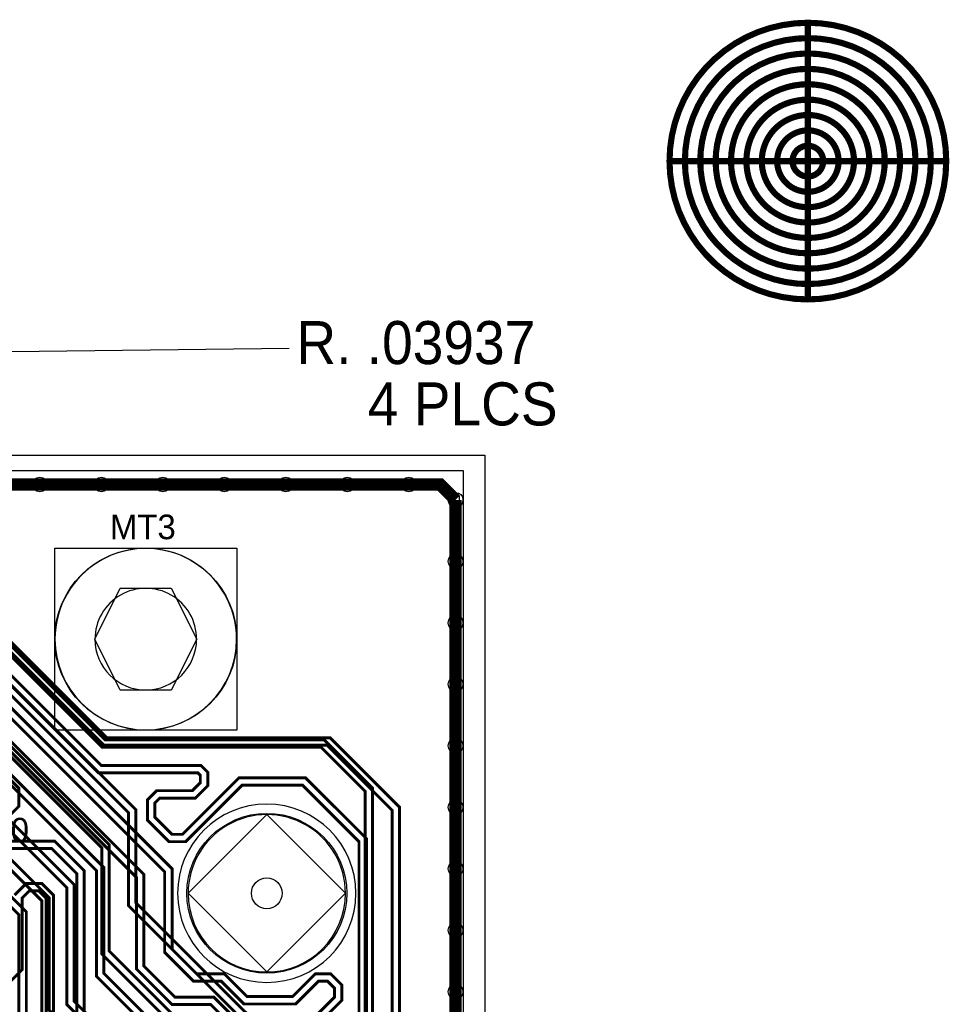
# Model space of a CAD drawing. Extents: x -9303 to 12731, y -3355 to 4522.
# Tile 50 of 51: x 3968 to 5480, y 2378 to 3980. Entities that reach past the tile are written whole.
import ezdxf

# ---------------------------------------------------------------- set-up
doc = ezdxf.new("R2010")
doc.units = 0
for name, color, linetype in [('BG_DESIGN_OUTLINE', 7, 'CONTINUOUS'), ('BG_DIMENSION', 2, 'CONTINUOUS'), ('BG_DXFIN', 231, 'CONTINUOUS'), ('BG_OUTLINE', 150, 'CONTINUOUS'), ('DF_MOIRE_BOT', 1, 'CONTINUOUS'), ('DF_MOIRE_TOP', 110, 'CONTINUOUS'), ('DF_TITLE_DATA', 110, 'CONTINUOUS'), ('DF_TITLE_TOP', 254, 'CONTINUOUS'), ('ET_BOTTOM', 1, 'CONTINUOUS'), ('ET_LY3', 103, 'CONTINUOUS'), ('ET_LY8', 213, 'CONTINUOUS'), ('ET_TOP', 5, 'CONTINUOUS'), ('MA_NCLEGEND-1-10', 231, 'CONTINUOUS'), ('PG_PLACE_BOUND_TOP', 200, 'CONTINUOUS'), ('PIN_BOTTOM', 7, 'CONTINUOUS'), ('PIN_LY2GND', 1, 'CONTINUOUS'), ('PIN_LY3', 110, 'CONTINUOUS'), ('PIN_LY4GND', 254, 'CONTINUOUS'), ('PIN_LY5', 7, 'CONTINUOUS'), ('PIN_LY6', 7, 'CONTINUOUS'), ('PIN_LY7PWR', 254, 'CONTINUOUS'), ('PIN_LY8', 110, 'CONTINUOUS'), ('PIN_LY9GND', 254, 'CONTINUOUS'), ('PIN_SOLDERMASK_BOTTOM', 1, 'CONTINUOUS'), ('PIN_SOLDERMASK_TOP', 5, 'CONTINUOUS'), ('PIN_TOP', 5, 'CONTINUOUS'), ('PKO_BOTTOM', 12, 'CONTINUOUS'), ('PKO_TOP', 254, 'CONTINUOUS'), ('RD_SILKSCREEN_TOP', 155, 'CONTINUOUS'), ('RKI_ALL', 2, 'CONTINUOUS'), ('RKO_ALL', 110, 'CONTINUOUS'), ('VC_BOTTOM', 254, 'CONTINUOUS'), ('VC_FILMMASKBOTTOM', 1, 'CONTINUOUS'), ('VC_LY2GND', 1, 'CONTINUOUS'), ('VC_LY3', 254, 'CONTINUOUS'), ('VC_LY4GND', 254, 'CONTINUOUS'), ('VC_LY5', 7, 'CONTINUOUS'), ('VC_LY6', 7, 'CONTINUOUS'), ('VC_LY7PWR', 254, 'CONTINUOUS'), ('VC_LY8', 254, 'CONTINUOUS'), ('VC_LY9GND', 254, 'CONTINUOUS'), ('VC_SOLDERMASK_BOTTOM', 1, 'CONTINUOUS'), ('VC_SOLDERMASK_TOP', 5, 'CONTINUOUS'), ('VC_TOP', 5, 'CONTINUOUS'), ('VKO_ALL', 110, 'CONTINUOUS')]:
    doc.layers.add(name, color=color, linetype=linetype)

# ---------------------------------------------------------------- blocks, each defined once
blk = doc.blocks.new('FIGURE_SQUARE')
blk.add_lwpolyline([(-0.5, -0.5), (-0.5, 0.5), (0.5, 0.5), (0.5, -0.5)], close=True)
blk = doc.blocks.new('FIGURE_DIAMOND')
blk.add_lwpolyline([(-0.5, 0), (0, 0.5), (0.5, 0), (0, -0.5)], close=True)
blk = doc.blocks.new('FIGURE_HEX')
blk.add_lwpolyline([(-0.5, 0), (-0.25, 0.5), (0.25, 0.5), (0.5, 0), (0.25, -0.5), (-0.25, -0.5)], close=True)

msp = doc.modelspace()

# ---------------------------------------------------------------- linework, layer by layer
at = {"layer": 'BG_DESIGN_OUTLINE'}
msp.add_lwpolyline([(0, 1907.83), (787.4, 3271.65), (4724.41, 3271.65), (4724.41, 0), (0, 0)], close=True, dxfattribs=at)
at = {"layer": 'BG_DIMENSION'}
msp.add_lwpolyline([(3352.49, 2834.92), (3864.06, 3439.39), (4406.7, 3445.93)], dxfattribs=at)
at = {"layer": 'BG_DXFIN'}
for points in [[(787.4, 3271.65), (4724.41, 3271.65)], [(4724.41, 3271.65), (4724.41, 0)]]:
    msp.add_lwpolyline(points, dxfattribs=at)
for points in [[(4320.87, 2972.44, 1.000006), (4025.59, 2972.44, 0.999994), (4320.87, 2972.44)], [(4255.91, 2972.44, 1.000011), (4090.55, 2972.44, 0.999989), (4255.91, 2972.44)], [(4498.03, 2559.06, 1.000001), (4242.13, 2559.05, 0.999999), (4498.03, 2559.06)]]:
    msp.add_lwpolyline(points, format="xyb", dxfattribs=at)
at = {"layer": 'BG_OUTLINE'}
msp.add_lwpolyline([(0, 1907.83), (787.4, 3271.65), (4724.41, 3271.65), (4724.41, 0), (0, 0)], close=True, dxfattribs=at)
at = {"layer": 'DF_MOIRE_BOT', "const_width": 10}
for points in [[(5250, 3975, 0.414214), (5025, 3750)], [(5250, 3950, 0.414214), (5050, 3750)], [(5250, 3925, 0.414214), (5075, 3750)], [(5250, 3900, 0.414214), (5100, 3750)], [(5250, 3875, 0.414214), (5125, 3750)], [(5250, 3850, 0.414214), (5150, 3750)], [(5250, 3825, 0.414214), (5175, 3750)], [(5250, 3800, 0.414214), (5200, 3750)], [(5250, 3775, 0.414214), (5225, 3750)], [(5250, 3525, 0.414214), (5475, 3750)], [(5250, 3550, 0.414214), (5450, 3750)], [(5250, 3575, 0.414214), (5425, 3750)], [(5250, 3600, 0.414214), (5400, 3750)], [(5250, 3625, 0.414214), (5375, 3750)], [(5250, 3650, 0.414214), (5350, 3750)], [(5250, 3675, 0.414214), (5325, 3750)], [(5250, 3700, 0.414214), (5300, 3750)], [(5250, 3725, 0.414214), (5275, 3750)]]:
    msp.add_lwpolyline(points, format="xyb", dxfattribs=at)
for points in [[(5250, 3525), (5250, 3975)], [(5025, 3750), (5475, 3750)]]:
    msp.add_lwpolyline(points, dxfattribs=at)
at = {"layer": 'DF_MOIRE_TOP', "const_width": 10}
for points in [[(5250, 3525), (5250, 3975)], [(5025, 3750), (5475, 3750)]]:
    msp.add_lwpolyline(points, dxfattribs=at)
for points in [[(5475, 3750, 0.414214), (5250, 3975)], [(5450, 3750, 0.414214), (5250, 3950)], [(5425, 3750, 0.414214), (5250, 3925)], [(5400, 3750, 0.414214), (5250, 3900)], [(5375, 3750, 0.414214), (5250, 3875)], [(5350, 3750, 0.414214), (5250, 3850)], [(5325, 3750, 0.414214), (5250, 3825)], [(5300, 3750, 0.414214), (5250, 3800)], [(5275, 3750, 0.414214), (5250, 3775)], [(5025, 3750, 0.414214), (5250, 3525)], [(5050, 3750, 0.414214), (5250, 3550)], [(5075, 3750, 0.414214), (5250, 3575)], [(5100, 3750, 0.414214), (5250, 3600)], [(5125, 3750, 0.414214), (5250, 3625)], [(5150, 3750, 0.414214), (5250, 3650)], [(5175, 3750, 0.414214), (5250, 3675)], [(5200, 3750, 0.414214), (5250, 3700)], [(5225, 3750, 0.414214), (5250, 3725)]]:
    msp.add_lwpolyline(points, format="xyb", dxfattribs=at)
at = {"layer": 'DF_TITLE_DATA', "const_width": 10}
for points in [[(5250, 3975, 0.414214), (5025, 3750)], [(5250, 3950, 0.414214), (5050, 3750)], [(5250, 3925, 0.414214), (5075, 3750)], [(5250, 3900, 0.414214), (5100, 3750)], [(5250, 3875, 0.414214), (5125, 3750)], [(5250, 3850, 0.414214), (5150, 3750)], [(5250, 3825, 0.414214), (5175, 3750)], [(5250, 3800, 0.414214), (5200, 3750)], [(5250, 3775, 0.414214), (5225, 3750)], [(5250, 3600, 0.414214), (5400, 3750)], [(5250, 3575, 0.414214), (5425, 3750)], [(5250, 3550, 0.414214), (5450, 3750)], [(5250, 3525, 0.414214), (5475, 3750)], [(5250, 3700, 0.414214), (5300, 3750)], [(5250, 3675, 0.414214), (5325, 3750)], [(5250, 3650, 0.414214), (5350, 3750)], [(5250, 3625, 0.414214), (5375, 3750)], [(5250, 3725, 0.414214), (5275, 3750)]]:
    msp.add_lwpolyline(points, format="xyb", dxfattribs=at)
for points in [[(5250, 3525), (5250, 3975)], [(5025, 3750), (5475, 3750)]]:
    msp.add_lwpolyline(points, dxfattribs=at)
at = {"layer": 'DF_TITLE_TOP', "const_width": 10}
for points in [[(5250, 3525), (5250, 3975)], [(5025, 3750), (5475, 3750)]]:
    msp.add_lwpolyline(points, dxfattribs=at)
for points in [[(5475, 3750, 0.414214), (5250, 3975)], [(5450, 3750, 0.414214), (5250, 3950)], [(5425, 3750, 0.414214), (5250, 3925)], [(5400, 3750, 0.414214), (5250, 3900)], [(5375, 3750, 0.414214), (5250, 3875)], [(5350, 3750, 0.414214), (5250, 3850)], [(5325, 3750, 0.414214), (5250, 3825)], [(5300, 3750, 0.414214), (5250, 3800)], [(5275, 3750, 0.414214), (5250, 3775)], [(5025, 3750, 0.414214), (5250, 3525)], [(5050, 3750, 0.414214), (5250, 3550)], [(5075, 3750, 0.414214), (5250, 3575)], [(5100, 3750, 0.414214), (5250, 3600)], [(5125, 3750, 0.414214), (5250, 3625)], [(5150, 3750, 0.414214), (5250, 3650)], [(5175, 3750, 0.414214), (5250, 3675)], [(5200, 3750, 0.414214), (5250, 3700)], [(5225, 3750, 0.414214), (5250, 3725)]]:
    msp.add_lwpolyline(points, format="xyb", dxfattribs=at)
at = {"layer": 'ET_BOTTOM', "const_width": 20}
for points in [[(3901, 3224), (4001, 3224)], [(4001, 3224), (4101, 3224)], [(4101, 3224), (4201, 3224)], [(4201, 3224), (4301, 3224)], [(4301, 3224), (4401, 3224)], [(4401, 3224), (4501, 3224)], [(4501, 3224), (4601, 3224)], [(4601, 3224), (4652, 3224), (4677, 3199)], [(4677, 3199), (4677, 3099)], [(4677, 3099), (4677, 2999)], [(4677, 2999), (4677, 2899)], [(4677, 2899), (4677, 2799)], [(4677, 2799), (4677, 2699)], [(4677, 2699), (4677, 2599)], [(4677, 2599), (4677, 2499)], [(4677, 2499), (4677, 2399)], [(4677, 2299), (4677, 2399)]]:
    msp.add_lwpolyline(points, dxfattribs=at)
at = {"layer": 'ET_LY3'}
for points, const_width in [([(3901, 3224), (4001, 3224)], 20), ([(4001, 3224), (4101, 3224)], 20), ([(4101, 3224), (4201, 3224)], 20), ([(4201, 3224), (4301, 3224)], 20), ([(4301, 3224), (4401, 3224)], 20), ([(4401, 3224), (4501, 3224)], 20), ([(4501, 3224), (4601, 3224)], 20), ([(4601, 3224), (4652, 3224), (4677, 3199)], 20), ([(4677, 3199), (4677, 3099)], 20), ([(3351.81, 3085.4), (3383.41, 3117), (3914.49, 3117), (3945.43, 3086.06), (3945.43, 3033.13), (3938.36, 3026.06), (3938.36, 2977.35), (4107.14, 2808.57), (4463.42, 2808.57), (4542, 2729.99), (4542, 815.3), (4221, 494.3), (4221, 305), (4063, 147), (3947.02, 147), (3889.02, 205), (3616.02, 205), (3598.25, 222.77), (3598.25, 304.75), (3629.25, 335.75)], 4.8), ([(4677, 3099), (4677, 2999)], 20), ([(3795.03, 3057.25), (4157, 2695.28), (4157, 2544), (4449, 2252), (4449, 1057.45), (4003.92, 612.37), (4003.92, 585.86), (4023.15, 566.63), (4052.05, 566.63), (4386.3, 900.88), (4437.21, 900.88), (4476.23, 861.86), (4476.23, 814.86), (4109.43, 448.06), (4018.09, 448.06), (3977.36, 488.79), (3854.29, 488.79)], 4.8), ([(3601.81, 2985.4), (3624.41, 3008), (3681.25, 3008), (3718.5, 3045.25), (3790.05, 3045.25), (4145, 2690.3), (4145, 2539.02), (4437, 2247.02), (4437, 1062.43), (3991.92, 617.35), (3991.92, 580.88), (4018.17, 554.63), (4057.03, 554.63), (4391.28, 888.88), (4432.23, 888.88), (4464.23, 856.88), (4464.23, 819.84), (4104.45, 460.06), (4023.07, 460.06), (3982.34, 500.79), (3849.31, 500.79), (3798.85, 450.33), (3798.85, 316.15), (3829.25, 285.75)], 4.8), ([(4677, 2999), (4677, 2899)], 20), ([(3926.36, 2972.37), (4102.16, 2796.57), (4458.44, 2796.57), (4530, 2725.01), (4530, 820.28), (4209, 499.28), (4209, 309.98), (4058.02, 159), (3952, 159)], 4.8), ([(3835.8, 2916), (4113.77, 2638.03), (4113.77, 2465.21), (4380.68, 2198.3), (4380.68, 1272.59), (3893.09, 785)], 4.8), ([(3830.82, 2904), (4101.77, 2633.05), (4101.77, 2460.23), (4368.68, 2193.32), (4368.68, 1277.57), (3881.09, 789.98)], 4.8), ([(4677, 2899), (4677, 2799)], 20), ([(4677, 2799), (4677, 2699)], 20), ([(3945.03, 2751.91), (3966.66, 2730.28), (3966.66, 2700.45), (3949.84, 2683.63)], 4.8), ([(4677, 2699), (4677, 2599)], 20), ([(3856.09, 2643.73), (4025.32, 2643.73), (4072.92, 2596.13), (4072.92, 2276.37), (4054.38, 2257.83), (4029.18, 2257.83), (4011.38, 2275.63), (4011.38, 2550.77), (3999.18, 2562.97), (3983.66, 2562.97), (3972, 2551.31), (3972, 2434.6), (3953.1, 2415.7)], 4.8), ([(3851.11, 2631.73), (4020.34, 2631.73), (4060.92, 2591.15), (4060.92, 2281.35), (4049.4, 2269.83), (4034.16, 2269.83), (4023.38, 2280.61), (4023.38, 2555.75), (4004.16, 2574.97), (3978.68, 2574.97), (3960, 2556.29)], 4.8), ([(4677, 2599), (4677, 2499)], 20), ([(4677, 2499), (4677, 2399)], 20), ([(4677, 2299), (4677, 2399)], 20)]:
    msp.add_lwpolyline(points, dxfattribs=dict(at, const_width=const_width))
at = {"layer": 'ET_LY8'}
for points, const_width in [([(3551.81, 2885.4), (3551.6, 2885.4), (3532, 2905), (3437, 2905), (3421, 2921), (3421, 3166), (3474, 3219), (3702.98, 3219), (4109.98, 2812), (4472.96, 2812), (4586, 2698.96), (4586, 1127.02), (3859.65, 400.67), (3859.65, 115.44), (3838.57, 94.36), (3817.57, 94.36), (3798, 113.93), (3798, 154.5), (3829.25, 185.75)], 4.8), ([(3901, 3224), (4001, 3224)], 20), ([(4001, 3224), (4101, 3224)], 20), ([(4101, 3224), (4201, 3224)], 20), ([(4201, 3224), (4301, 3224)], 20), ([(4301, 3224), (4401, 3224)], 20), ([(4401, 3224), (4501, 3224)], 20), ([(4501, 3224), (4601, 3224)], 20), ([(4601, 3224), (4652, 3224), (4677, 3199)], 20), ([(3551.81, 2835.4), (3551.81, 2858.8), (3577, 2883.99), (3577, 2894.97), (3567.97, 2904), (3549.98, 2904), (3536.98, 2917), (3441.98, 2917), (3433, 2925.98), (3433, 3161.02), (3478.98, 3207), (3698, 3207), (4105, 2800), (4467.98, 2800), (4574, 2693.98), (4574, 1132), (3847.65, 405.65), (3847.65, 120.42), (3833.59, 106.36)], 4.8), ([(4677, 3199), (4677, 3099)], 20), ([(4677, 3099), (4677, 2999)], 20), ([(3759.02, 3092), (4096.02, 2755), (4258, 2755), (4262, 2751), (4262, 2738.98), (4249.02, 2726), (4191, 2726), (4176, 2711), (4176, 2678), (4211, 2643), (4238, 2643), (4330, 2735), (4428.02, 2735), (4520, 2643.02), (4520, 2366)], 4.8), ([(3764, 3104), (4101, 2767), (4262.98, 2767), (4274, 2755.98), (4274, 2734), (4254, 2714), (4195.98, 2714), (4188, 2706.02), (4188, 2682.98), (4215.98, 2655), (4233.02, 2655), (4325.02, 2747), (4433, 2747), (4532, 2648), (4532, 2361.02)], 4.8), ([(3749, 3066), (4216, 2599), (4216, 2468), (4256, 2428), (4301, 2428), (4338, 2391), (4412, 2391), (4449, 2428), (4474, 2428), (4492, 2410), (4492, 2385), (4439, 2332)], 4.8), ([(3744.02, 3054), (4204, 2594.02), (4204, 2463.02), (4251.02, 2416), (4296.02, 2416), (4333.02, 2379), (4416.98, 2379), (4453.98, 2416), (4469.02, 2416), (4480, 2405.02), (4480, 2389.98), (4427, 2336.98)], 4.8), ([(3742.98, 3017), (4170, 2589.98), (4170, 2440.98), (4220.98, 2390), (4283.98, 2390), (4435, 2238.98)], 4.8), ([(3738, 3005), (4158, 2585), (4158, 2436), (4216, 2378), (4279, 2378), (4423, 2234)], 4.8), ([(4677, 2999), (4677, 2899)], 20), ([(3773.01, 2933), (4105, 2601.01), (4105, 2429), (4181, 2353)], 4.8), ([(3768.03, 2921), (4093, 2596.03), (4093, 2424.02), (4176.02, 2341)], 4.8), ([(4677, 2899), (4677, 2799)], 20), ([(3813, 2817), (4057, 2573), (4057, 2383), (4125, 2315), (4242.98, 2315), (4343, 2214.98), (4343, 2057), (4243, 1957), (4221.32, 1957), (4181, 1916.68), (4181, 1288.01), (4165.99, 1273), (4139.82, 1273), (4125, 1287.82), (4125, 1611), (4118, 1618), (4096, 1618), (4086, 1608), (4086, 1040.73), (3609.65, 564.38)], 4.8), ([(3808.02, 2805), (4045, 2568.02), (4045, 2378.02), (4120.02, 2303), (4238, 2303), (4331, 2210), (4331, 2061.98), (4238.02, 1969), (4216.34, 1969), (4169, 1921.66), (4169, 1292.99), (4161.01, 1285), (4144.8, 1285), (4137, 1292.8), (4137, 1615.98), (4122.98, 1630), (4091.02, 1630), (4074, 1612.98), (4074, 1045.71), (3597.65, 569.36)], 4.8), ([(4677, 2799), (4677, 2699)], 20), ([(3800.99, 2767), (4016, 2551.99), (4016, 2369), (4065, 2320), (4065, 2273), (4015, 2223), (4015, 2080), (4131, 1964), (4131, 1682), (4107, 1658), (3997, 1658), (3970, 1631), (3970, 1443.01), (3978.01, 1435), (3987, 1435), (3994, 1442), (3994, 1621), (4012, 1639), (4031, 1639), (4045, 1625), (4045, 1171), (3732, 858)], 4.8), ([(3796.01, 2755), (4004, 2547.01), (4004, 2364.02), (4053, 2315.02), (4053, 2277.98), (4003, 2227.98), (4003, 2075.02), (4119, 1959.02), (4119, 1686.98), (4102.02, 1670), (3992.02, 1670), (3958, 1635.98)], 4.8), ([(4677, 2699), (4677, 2599)], 20), ([(4677, 2599), (4677, 2499)], 20), ([(3939, 2569), (3979, 2529), (3979, 2350.98), (4017, 2312.98), (4017, 2283), (3978, 2244), (3978, 2049), (4081, 1946), (4081, 1742), (4061, 1722), (3941, 1722)], 4.8), ([(3934.02, 2557), (3967, 2524.02), (3967, 2346), (4005, 2308), (4005, 2287.98), (3966, 2248.98), (3966, 2044.02), (4069, 1941.02), (4069, 1746.98), (4056.02, 1734), (3936.02, 1734)], 4.8), ([(4677, 2499), (4677, 2399)], 20), ([(4677, 2299), (4677, 2399)], 20)]:
    msp.add_lwpolyline(points, dxfattribs=dict(at, const_width=const_width))
at = {"layer": 'ET_TOP', "const_width": 20}
for points in [[(3901, 3224), (4001, 3224)], [(4001, 3224), (4101, 3224)], [(4101, 3224), (4201, 3224)], [(4201, 3224), (4301, 3224)], [(4301, 3224), (4401, 3224)], [(4401, 3224), (4501, 3224)], [(4501, 3224), (4601, 3224)], [(4601, 3224), (4652, 3224), (4677, 3199)], [(4677, 3199), (4677, 3099)], [(4677, 3099), (4677, 2999)], [(4677, 2999), (4677, 2899)], [(4677, 2899), (4677, 2799)], [(4677, 2799), (4677, 2699)], [(4677, 2699), (4677, 2599)], [(4677, 2599), (4677, 2499)], [(4677, 2499), (4677, 2399)], [(4677, 2299), (4677, 2399)]]:
    msp.add_lwpolyline(points, dxfattribs=at)
at = {"layer": 'PG_PLACE_BOUND_TOP'}
msp.add_lwpolyline([(4025.23, 2824.44), (4025.23, 3120.44), (4321.23, 3120.44), (4321.23, 2824.44)], close=True, dxfattribs=at)
msp.add_lwpolyline([(4515.08, 2559.06, 1), (4225.08, 2559.06, 1)], format="xyb", close=True, dxfattribs=at)
at = {"layer": 'PIN_BOTTOM'}
for centre, radius in [((4173.23, 2972.44), 148), ((4370.08, 2559.06), 25)]:
    msp.add_circle(centre, radius, dxfattribs=at)
at = {"layer": 'PIN_LY2GND'}
for centre, radius in [((4173.23, 2972.44), 148), ((4370.08, 2559.06), 25)]:
    msp.add_circle(centre, radius, dxfattribs=at)
at = {"layer": 'PIN_LY3'}
for centre, radius in [((4173.23, 2972.44), 148), ((4370.08, 2559.06), 25)]:
    msp.add_circle(centre, radius, dxfattribs=at)
at = {"layer": 'PIN_LY4GND'}
for centre, radius in [((4173.23, 2972.44), 148), ((4370.08, 2559.06), 25)]:
    msp.add_circle(centre, radius, dxfattribs=at)
at = {"layer": 'PIN_LY5'}
for centre, radius in [((4173.23, 2972.44), 148), ((4370.08, 2559.06), 25)]:
    msp.add_circle(centre, radius, dxfattribs=at)
at = {"layer": 'PIN_LY6'}
for centre, radius in [((4173.23, 2972.44), 148), ((4370.08, 2559.06), 25)]:
    msp.add_circle(centre, radius, dxfattribs=at)
at = {"layer": 'PIN_LY7PWR'}
for centre, radius in [((4173.23, 2972.44), 148), ((4370.08, 2559.06), 25)]:
    msp.add_circle(centre, radius, dxfattribs=at)
at = {"layer": 'PIN_LY8'}
for centre, radius in [((4173.23, 2972.44), 148), ((4370.08, 2559.06), 25)]:
    msp.add_circle(centre, radius, dxfattribs=at)
at = {"layer": 'PIN_LY9GND'}
for centre, radius in [((4173.23, 2972.44), 148), ((4370.08, 2559.06), 25)]:
    msp.add_circle(centre, radius, dxfattribs=at)
at = {"layer": 'PIN_SOLDERMASK_BOTTOM'}
for centre, radius in [((4173.23, 2972.44), 148), ((4370.08, 2559.06), 130)]:
    msp.add_circle(centre, radius, dxfattribs=at)
at = {"layer": 'PIN_SOLDERMASK_TOP'}
for centre, radius in [((4173.23, 2972.44), 148), ((4370.08, 2559.06), 130)]:
    msp.add_circle(centre, radius, dxfattribs=at)
at = {"layer": 'PIN_TOP'}
for centre, radius in [((4173.23, 2972.44), 148), ((4370.08, 2559.06), 25)]:
    msp.add_circle(centre, radius, dxfattribs=at)
at = {"layer": 'PKO_BOTTOM'}
msp.add_lwpolyline([(1181.1, 1854.33), (1181.1, 3271.65), (4724.41, 3271.65), (4724.41, 1854.33)], close=True, dxfattribs=at)
at = {"layer": 'PKO_TOP'}
msp.add_lwpolyline([(1220.47, 1618.11), (1220.47, 3271.65), (4724.41, 3271.65), (4724.41, 1618.11)], close=True, dxfattribs=at)
at = {"layer": 'RKI_ALL'}
msp.add_lwpolyline([(35, 35), (35, 1898.45), (813.38, 3246.65), (4689.41, 3246.65), (4689.41, 35)], close=True, dxfattribs=at)
at = {"layer": 'RKO_ALL'}
msp.add_lwpolyline([(4515.08, 2559.06, 1), (4225.08, 2559.06, 1)], format="xyb", close=True, dxfattribs=at)
at = {"layer": 'VC_BOTTOM'}
for centre in [(4001, 3224), (4101, 3224), (4201, 3224), (4301, 3224), (4401, 3224), (4501, 3224), (4601, 3224), (4677, 3199), (4677, 3099), (4677, 2999), (4677, 2899), (4677, 2799), (4677, 2699), (4677, 2599), (4677, 2499), (4677, 2399)]:
    msp.add_circle(centre, 12, dxfattribs=at)
at = {"layer": 'VC_FILMMASKBOTTOM'}
for centre in [(4001, 3224), (4101, 3224), (4201, 3224), (4301, 3224), (4401, 3224), (4501, 3224), (4601, 3224), (4677, 3199), (4677, 3099), (4677, 2999), (4677, 2899), (4677, 2799), (4677, 2699), (4677, 2599), (4677, 2499), (4677, 2399)]:
    msp.add_circle(centre, 12, dxfattribs=at)
at = {"layer": 'VC_LY2GND'}
for centre in [(4001, 3224), (4101, 3224), (4201, 3224), (4301, 3224), (4401, 3224), (4501, 3224), (4601, 3224), (4677, 3199), (4677, 3099), (4677, 2999), (4677, 2899), (4677, 2799), (4677, 2699), (4677, 2599), (4677, 2499), (4677, 2399)]:
    msp.add_circle(centre, 12, dxfattribs=at)
at = {"layer": 'VC_LY3'}
for centre in [(4001, 3224), (4101, 3224), (4201, 3224), (4301, 3224), (4401, 3224), (4501, 3224), (4601, 3224), (4677, 3199), (4677, 3099), (4677, 2999), (4677, 2899), (4677, 2799), (4677, 2699), (4677, 2599), (4677, 2499), (4677, 2399)]:
    msp.add_circle(centre, 12, dxfattribs=at)
at = {"layer": 'VC_LY4GND'}
for centre in [(4001, 3224), (4101, 3224), (4201, 3224), (4301, 3224), (4401, 3224), (4501, 3224), (4601, 3224), (4677, 3199), (4677, 3099), (4677, 2999), (4677, 2899), (4677, 2799), (4677, 2699), (4677, 2599), (4677, 2499), (4677, 2399)]:
    msp.add_circle(centre, 12, dxfattribs=at)
at = {"layer": 'VC_LY5'}
for centre in [(4001, 3224), (4101, 3224), (4201, 3224), (4301, 3224), (4401, 3224), (4501, 3224), (4601, 3224), (4677, 3199), (4677, 3099), (4677, 2999), (4677, 2899), (4677, 2799), (4677, 2699), (4677, 2599), (4677, 2499), (4677, 2399)]:
    msp.add_circle(centre, 12, dxfattribs=at)
at = {"layer": 'VC_LY6'}
for centre in [(4001, 3224), (4101, 3224), (4201, 3224), (4301, 3224), (4401, 3224), (4501, 3224), (4601, 3224), (4677, 3199), (4677, 3099), (4677, 2999), (4677, 2899), (4677, 2799), (4677, 2699), (4677, 2599), (4677, 2499), (4677, 2399)]:
    msp.add_circle(centre, 12, dxfattribs=at)
at = {"layer": 'VC_LY7PWR'}
for centre in [(4001, 3224), (4101, 3224), (4201, 3224), (4301, 3224), (4401, 3224), (4501, 3224), (4601, 3224), (4677, 3199), (4677, 3099), (4677, 2999), (4677, 2899), (4677, 2799), (4677, 2699), (4677, 2599), (4677, 2499), (4677, 2399)]:
    msp.add_circle(centre, 12, dxfattribs=at)
at = {"layer": 'VC_LY8'}
for centre in [(4001, 3224), (4101, 3224), (4201, 3224), (4301, 3224), (4401, 3224), (4501, 3224), (4601, 3224), (4677, 3199), (4677, 3099), (4677, 2999), (4677, 2899), (4677, 2799), (4677, 2699), (4677, 2599), (4677, 2499), (4677, 2399)]:
    msp.add_circle(centre, 12, dxfattribs=at)
at = {"layer": 'VC_LY9GND'}
for centre in [(4001, 3224), (4101, 3224), (4201, 3224), (4301, 3224), (4401, 3224), (4501, 3224), (4601, 3224), (4677, 3199), (4677, 3099), (4677, 2999), (4677, 2899), (4677, 2799), (4677, 2699), (4677, 2599), (4677, 2499), (4677, 2399)]:
    msp.add_circle(centre, 12, dxfattribs=at)
at = {"layer": 'VC_SOLDERMASK_BOTTOM'}
for centre in [(4001, 3224), (4101, 3224), (4201, 3224), (4301, 3224), (4401, 3224), (4501, 3224), (4601, 3224), (4677, 3199), (4677, 3099), (4677, 2999), (4677, 2899), (4677, 2799), (4677, 2699), (4677, 2599), (4677, 2499), (4677, 2399)]:
    msp.add_circle(centre, 12, dxfattribs=at)
at = {"layer": 'VC_SOLDERMASK_TOP'}
for centre in [(4001, 3224), (4101, 3224), (4201, 3224), (4301, 3224), (4401, 3224), (4501, 3224), (4601, 3224), (4677, 3199), (4677, 3099), (4677, 2999), (4677, 2899), (4677, 2799), (4677, 2699), (4677, 2599), (4677, 2499), (4677, 2399)]:
    msp.add_circle(centre, 12, dxfattribs=at)
at = {"layer": 'VC_TOP'}
for centre in [(4001, 3224), (4101, 3224), (4201, 3224), (4301, 3224), (4401, 3224), (4501, 3224), (4601, 3224), (4677, 3199), (4677, 3099), (4677, 2999), (4677, 2899), (4677, 2799), (4677, 2699), (4677, 2599), (4677, 2499), (4677, 2399)]:
    msp.add_circle(centre, 12, dxfattribs=at)
at = {"layer": 'VKO_ALL'}
msp.add_lwpolyline([(4515.08, 2559.06, 1), (4225.08, 2559.06, 1)], format="xyb", close=True, dxfattribs=at)

# ---------------------------------------------------------------- block references
at = {"layer": 'MA_NCLEGEND-1-10'}
for name, p, xscale, yscale in [('FIGURE_SQUARE', (4001, 3224), 12, 12), ('FIGURE_SQUARE', (4101, 3224), 12, 12), ('FIGURE_SQUARE', (4201, 3224), 12, 12), ('FIGURE_SQUARE', (4301, 3224), 12, 12), ('FIGURE_SQUARE', (4401, 3224), 12, 12), ('FIGURE_SQUARE', (4501, 3224), 12, 12), ('FIGURE_SQUARE', (4601, 3224), 12, 12), ('FIGURE_SQUARE', (4677, 3199), 12, 12), ('FIGURE_SQUARE', (4677, 3099), 12, 12), ('FIGURE_HEX', (4173.23, 2972.44), 166, 166), ('FIGURE_SQUARE', (4677, 2999), 12, 12), ('FIGURE_SQUARE', (4677, 2899), 12, 12), ('FIGURE_SQUARE', (4677, 2799), 12, 12), ('FIGURE_SQUARE', (4677, 2699), 12, 12), ('FIGURE_DIAMOND', (4370.08, 2559.06), 256, 256), ('FIGURE_SQUARE', (4677, 2599), 12, 12), ('FIGURE_SQUARE', (4677, 2499), 12, 12), ('FIGURE_SQUARE', (4677, 2399), 12, 12)]:
    msp.add_blockref(name, p, dxfattribs=dict(at, xscale=xscale, yscale=yscale))

# ---------------------------------------------------------------- texts
at = {"layer": 'BG_DIMENSION', "width": 0.957143}
for s, p in [('R. .03937', (4418.16, 3419.79)), ('4 PLCS', (4534.2, 3320.09))]:
    msp.add_text(s, height=70, dxfattribs=at).set_placement(p)
at = {"layer": 'RD_SILKSCREEN_TOP'}
for s, p in [('MT3', (4115, 3135)), ('TP10', (3855.53, 2641.78))]:
    msp.add_text(s, height=40, dxfattribs=at).set_placement(p)

doc.saveas('drawing.dxf')
